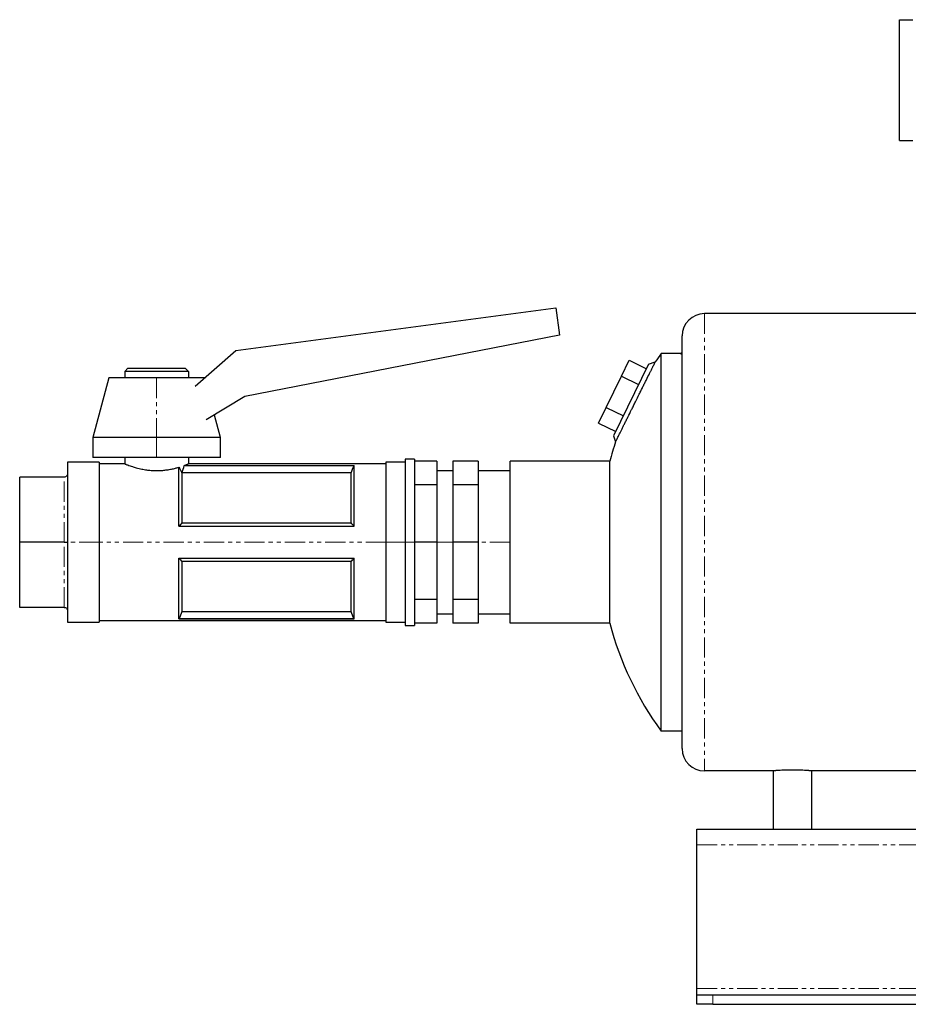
# Model space of a CAD drawing. Header units: millimetres. Extents: x 15 to 1416, y 13 to 816.
# Tile 1 of 3: x 15 to 294, y 13 to 322. Entities that reach past the tile are written whole.
import ezdxf

# ---------------------------------------------------------------- set-up
doc = ezdxf.new("R2010")
doc.units = ezdxf.units.MM
doc.linetypes.add('PHANTOM', pattern=[12.7, 6.35, -1.27, 1.27, -1.27, 1.27, -1.27])

msp = doc.modelspace()

# ---------------------------------------------------------------- linework, layer by layer
at = {"color": 7, "linetype": 'Continuous', "lineweight": 25}
for p, q in [((291.01, 321.78), (295.25, 321.78)), ((291.01, 283.84), (291.01, 321.78)), ((291.01, 283.84), (295.25, 283.84)), ((82.62, 218), (183.08, 231.33)), ((183.08, 231.33), (184.22, 222.75)), ((414.53, 229.56), (229.78, 229.56)), ((184.22, 222.75), (85.43, 203.55)), ((222.78, 93.06), (222.78, 222.56)), ((69.89, 206.77), (82.62, 218)), ((216.22, 98.56), (216.22, 217.06)), ((222.12, 217.06), (216.22, 217.06)), ((222.78, 217.29), (222.12, 217.06)), ((212.2, 213.65), (201.24, 191.18)), ((203.73, 209.97), (206.13, 214.9)), ((206.13, 214.9), (211.53, 212.27)), ((212.2, 213.65), (214.32, 214.38)), ((48.78, 212.41), (47.78, 211.41)), ((47.78, 211.41), (47.78, 209.41)), ((67.78, 211.41), (47.78, 211.41)), ((48.78, 212.41), (66.78, 212.41)), ((66.78, 212.41), (67.78, 211.41)), ((67.78, 211.41), (67.78, 209.41)), ((42.78, 209.41), (37.78, 190.66)), ((57.78, 209.41), (42.78, 209.41)), ((72.78, 209.41), (57.78, 209.41)), ((72.78, 209.41), (72.78, 209.41)), ((198.92, 200.11), (203.73, 209.97)), ((203.73, 209.97), (209.12, 207.34)), ((85.43, 203.55), (73.38, 196.18)), ((196.52, 195.18), (198.92, 200.11)), ((198.92, 200.11), (204.31, 197.48)), ((77.78, 190.66), (75.9, 197.72)), ((196.52, 195.18), (201.91, 192.55)), ((37.78, 190.66), (37.78, 184.41)), ((57.78, 190.66), (37.78, 190.66)), ((77.78, 190.66), (57.78, 190.66)), ((77.78, 184.41), (77.78, 190.66)), ((201.24, 191.18), (201.88, 189.33)), ((39.78, 182.91), (29.78, 182.91)), ((29.78, 182.91), (29.78, 157.81)), ((57.78, 184.41), (37.78, 184.41)), ((39.78, 182.91), (39.78, 157.81)), ((47.78, 182.41), (39.78, 182.41)), ((47.78, 184.41), (47.78, 182.41)), ((77.78, 184.41), (57.78, 184.41)), ((67.78, 184.41), (67.78, 182.41)), ((129.78, 182.41), (67.78, 182.41)), ((135.78, 182.91), (129.78, 182.91)), ((129.78, 182.91), (129.78, 157.81)), ((138.78, 183.91), (135.78, 183.91)), ((135.78, 183.91), (135.78, 157.81)), ((138.78, 183.91), (138.78, 157.81)), ((145.78, 183.25), (138.78, 183.25)), ((145.78, 183.25), (145.78, 175.8)), ((158.78, 183.25), (150.78, 183.25)), ((150.78, 183.25), (150.78, 175.8)), ((158.78, 183.25), (158.78, 175.8)), ((200.06, 183.21), (168.78, 183.21)), ((168.78, 132.41), (168.78, 183.21)), ((200.06, 132.41), (200.06, 183.21)), ((64.78, 162.81), (64.78, 181.35)), ((65.71, 179.58), (65.71, 163.87)), ((118.85, 179.59), (65.74, 179.59)), ((66.44, 181.9), (119.78, 181.9)), ((66.44, 181.9), (66.44, 181.85)), ((66.44, 181.85), (119.76, 181.85)), ((118.85, 163.87), (118.85, 179.59)), ((119.78, 162.81), (119.78, 181.9)), ((150.78, 180.24), (145.78, 180.24)), ((168.78, 180.24), (158.78, 180.24)), ((14.78, 157.81), (14.78, 178.26)), ((28.78, 178.26), (14.78, 178.26)), ((145.78, 175.8), (138.78, 175.8)), ((145.78, 175.8), (145.78, 157.81)), ((158.78, 175.8), (150.78, 175.8)), ((150.78, 175.8), (150.78, 157.81)), ((158.78, 175.8), (158.78, 157.81)), ((65.71, 163.87), (118.85, 163.87)), ((64.78, 162.81), (119.78, 162.81)), ((28.78, 157.81), (14.78, 157.81)), ((14.78, 137.36), (14.78, 157.81)), ((29.78, 157.81), (29.78, 132.71)), ((39.78, 157.81), (39.78, 132.71)), ((129.78, 157.81), (129.78, 132.71)), ((135.78, 157.81), (135.78, 131.71)), ((138.78, 157.81), (138.78, 131.71)), ((145.78, 157.81), (138.78, 157.81)), ((145.78, 157.81), (145.78, 139.83)), ((158.78, 157.81), (150.78, 157.81)), ((150.78, 157.81), (150.78, 139.83)), ((158.78, 157.81), (158.78, 139.83)), ((64.78, 152.81), (119.78, 152.81)), ((64.78, 133.73), (64.78, 152.81)), ((65.71, 151.76), (65.71, 136.04)), ((118.85, 151.76), (65.71, 151.76)), ((118.85, 136.04), (118.85, 151.76)), ((119.78, 133.73), (119.78, 152.81)), ((145.78, 139.83), (138.78, 139.83)), ((145.78, 139.83), (145.78, 132.38)), ((158.78, 139.83), (150.78, 139.83)), ((150.78, 139.83), (150.78, 132.38)), ((158.78, 139.83), (158.78, 132.38)), ((28.78, 137.36), (14.78, 137.36)), ((65.71, 136.04), (118.85, 136.04)), ((39.78, 133.21), (129.78, 133.21)), ((64.78, 133.73), (119.78, 133.73)), ((119.76, 133.77), (64.8, 133.77)), ((145.78, 135.39), (150.78, 135.39)), ((158.78, 135.39), (168.78, 135.39)), ((29.78, 132.71), (39.78, 132.71)), ((129.78, 132.71), (135.78, 132.71)), ((135.78, 131.71), (138.78, 131.71)), ((145.78, 132.38), (138.78, 132.38)), ((158.78, 132.38), (150.78, 132.38)), ((200.06, 132.41), (168.78, 132.41)), ((222.78, 98.56), (216.22, 98.56)), ((251.38, 86.06), (229.78, 86.06)), ((251.38, 86.06), (251.38, 67.81)), ((468.38, 86.06), (263.38, 86.06)), ((263.38, 86.06), (263.38, 67.81)), ((227.38, 67.81), (847.38, 67.81)), ((227.38, 62.81), (227.38, 67.81)), ((227.38, 17.81), (227.38, 62.81)), ((227.38, 15.81), (227.38, 17.81)), ((227.38, 12.81), (227.38, 15.81)), ((227.38, 15.81), (232.38, 15.81)), ((232.38, 15.81), (842.38, 15.81)), ((232.38, 12.81), (227.38, 12.81)), ((232.38, 12.81), (842.38, 12.81))]:
    msp.add_line(p, q, dxfattribs=at)
at = {"color": 8, "linetype": 'PHANTOM', "lineweight": 18}
for p, q in [((229.78, 229.56), (229.78, 86.06)), ((57.78, 209.41), (57.78, 190.66)), ((57.78, 190.66), (57.78, 184.41)), ((28.78, 157.81), (28.78, 178.26)), ((28.78, 137.36), (28.78, 157.81)), ((39.78, 157.81), (29.78, 157.81)), ((129.78, 157.81), (39.78, 157.81)), ((135.78, 157.81), (129.78, 157.81)), ((138.78, 157.81), (135.78, 157.81)), ((150.78, 157.81), (145.78, 157.81)), ((168.78, 157.81), (158.78, 157.81)), ((227.38, 62.81), (847.38, 62.81)), ((227.38, 17.81), (847.38, 17.81)), ((232.38, 15.81), (232.38, 12.81))]:
    msp.add_line(p, q, dxfattribs=at)
at = {"color": 7, "linetype": 'Continuous', "lineweight": 25, "flags": 128}
for points in [[(119.76, 181.85), (119.77, 181.88), (119.78, 181.9)], [(64.8, 133.77), (64.79, 133.75), (64.78, 133.73)], [(119.78, 133.73), (119.77, 133.75), (119.76, 133.77)]]:
    msp.add_lwpolyline(points, dxfattribs=at)
at = {"color": 7, "linetype": 'Continuous', "lineweight": 25}
for centre, radius, start, end in [((229.78, 222.56), 7, 90, 180), ((296.78, 157.81), 100, 143.6654, 145.5528), ((296.78, 157.81), 100, 161.632, 165.2857), ((296.78, 157.81), 100, 194.7143, 216.3346), ((229.78, 93.06), 7, 180, 270)]:
    msp.add_arc(centre, radius, start, end, dxfattribs=at)
for points, knots in [([(222.12, 217.06), (222.12, 217.06), (222.18, 217.05), (222.4, 216.98), (222.57, 216.93), (222.78, 216.87)], [0, 0, 0, 0, 0.5, 0.5, 1, 1, 1, 1]), ([(201.88, 189.33), (201.88, 189.33), (201.92, 189.4), (202.03, 189.65), (202.08, 189.75), (202.2, 189.98), (202.27, 190.12), (202.43, 190.43), (202.51, 190.61), (202.7, 190.99), (202.81, 191.21), (203.15, 191.89), (203.41, 192.41), (203.84, 193.29), (204, 193.6), (204.31, 194.23), (204.47, 194.56), (204.81, 195.24), (204.99, 195.59), (205.35, 196.32), (205.53, 196.69), (206.1, 197.83), (206.49, 198.61), (207.09, 199.82), (207.29, 200.23), (207.7, 201.05), (207.9, 201.46), (208.51, 202.68), (208.91, 203.49), (209.51, 204.71), (209.71, 205.11), (210.1, 205.89), (210.29, 206.27), (210.67, 207.03), (210.85, 207.4), (211.21, 208.12), (211.39, 208.48), (211.89, 209.5), (212.21, 210.13), (212.64, 211), (212.78, 211.27), (213.04, 211.8), (213.16, 212.04), (213.5, 212.73), (213.69, 213.11), (213.92, 213.58), (213.99, 213.72), (214.11, 213.96), (214.16, 214.06), (214.28, 214.3), (214.32, 214.38), (214.32, 214.38)], [0, 0, 0, 0, 0.0625, 0.0625, 0.09375, 0.09375, 0.125, 0.125, 0.15625, 0.15625, 0.1875, 0.1875, 0.25, 0.25, 0.28125, 0.28125, 0.3125, 0.3125, 0.34375, 0.34375, 0.375, 0.375, 0.4375, 0.4375, 0.46875, 0.46875, 0.5, 0.5, 0.5625, 0.5625, 0.59375, 0.59375, 0.625, 0.625, 0.65625, 0.65625, 0.6875, 0.6875, 0.75, 0.75, 0.78125, 0.78125, 0.8125, 0.8125, 0.875, 0.875, 0.90625, 0.90625, 0.9375, 0.9375, 1, 1, 1, 1]), ([(47.78, 182.41), (47.78, 182.41), (47.78, 182.41), (47.8, 182.41), (47.82, 182.4), (47.85, 182.39), (47.89, 182.37), (47.93, 182.35), (47.99, 182.33), (48.06, 182.3), (48.13, 182.27), (48.31, 182.2), (48.7, 182.05), (49.37, 181.81), (50.26, 181.51), (51.21, 181.22), (52.22, 180.96), (53.06, 180.78), (54.07, 180.59), (55.28, 180.41), (56.73, 180.3), (58.2, 180.28), (59.66, 180.35), (61.09, 180.52), (62.2, 180.71), (63.06, 180.9), (63.62, 181.03), (64.21, 181.19), (64.57, 181.29), (64.78, 181.35)], [0, 0, 0, 0, 0.01217, 0.024408, 0.036716, 0.049095, 0.061547, 0.074075, 0.086678, 0.09936, 0.11212, 0.124962, 0.183966, 0.24995, 0.299416, 0.374924, 0.420923, 0.462575, 0.499893, 0.564469, 0.624805, 0.686932, 0.749738, 0.809281, 0.874814, 0.904198, 0.937216, 0.96227, 1, 1, 1, 1]), ([(66.44, 181.9), (66.49, 181.92), (66.59, 181.95), (66.73, 182.01), (66.86, 182.05), (66.98, 182.1), (67.09, 182.14), (67.19, 182.18), (67.28, 182.21), (67.36, 182.25), (67.46, 182.29), (67.57, 182.33), (67.66, 182.37), (67.73, 182.39), (67.77, 182.41), (67.78, 182.41), (67.78, 182.41)], [0, 0, 0, 0, 0.059549, 0.118069, 0.175562, 0.232033, 0.287484, 0.34192, 0.395344, 0.447762, 0.499177, 0.601268, 0.702355, 0.802477, 0.901678, 1, 1, 1, 1]), ([(29.78, 179.26), (29.78, 179.15), (29.76, 179.02), (29.66, 178.77), (29.59, 178.65), (29.39, 178.46), (29.27, 178.38), (29.03, 178.29), (28.9, 178.26), (28.78, 178.26)], [0, 0, 0, 0, 0.25, 0.25, 0.5, 0.5, 0.75, 0.75, 1, 1, 1, 1]), ([(28.78, 157.81), (28.9, 157.81), (29.03, 157.81), (29.27, 157.81), (29.39, 157.81), (29.59, 157.81), (29.66, 157.81), (29.76, 157.81), (29.78, 157.81), (29.78, 157.81)], [0, 0, 0, 0, 0.25, 0.25, 0.5, 0.5, 0.75, 0.75, 1, 1, 1, 1]), ([(28.78, 137.36), (28.9, 137.36), (29.03, 137.34), (29.27, 137.24), (29.39, 137.17), (29.59, 136.97), (29.66, 136.85), (29.76, 136.61), (29.78, 136.48), (29.78, 136.36)], [0, 0, 0, 0, 0.25, 0.25, 0.5, 0.5, 0.75, 0.75, 1, 1, 1, 1]), ([(263.38, 86.06), (263.38, 86.06), (263.34, 86.07), (263.23, 86.08), (263.18, 86.08), (263.07, 86.09), (262.93, 86.1), (262.77, 86.11), (262.58, 86.13), (262.48, 86.13), (262.15, 86.16), (261.9, 86.17), (261.35, 86.21), (261.04, 86.22), (260.39, 86.25), (260.05, 86.27), (259.5, 86.28), (259.31, 86.29), (258.94, 86.3), (258.75, 86.3), (258.17, 86.31), (257.78, 86.32), (256.99, 86.32), (256.6, 86.31), (256.02, 86.3), (255.83, 86.3), (255.46, 86.29), (255.27, 86.28), (254.72, 86.27), (254.38, 86.25), (253.73, 86.22), (253.42, 86.21), (252.86, 86.17), (252.62, 86.16), (252.29, 86.13), (252.18, 86.13), (252, 86.11), (251.92, 86.11), (251.69, 86.09), (251.58, 86.08), (251.42, 86.07), (251.38, 86.06), (251.38, 86.06)], [0, 0, 0, 0, 0.0625, 0.0625, 0.09375, 0.09375, 0.125, 0.15625, 0.15625, 0.1875, 0.1875, 0.25, 0.25, 0.3125, 0.3125, 0.375, 0.375, 0.40625, 0.40625, 0.4375, 0.4375, 0.5, 0.5, 0.5625, 0.5625, 0.59375, 0.59375, 0.625, 0.625, 0.6875, 0.6875, 0.75, 0.75, 0.8125, 0.8125, 0.84375, 0.84375, 0.875, 0.875, 0.9375, 0.9375, 1, 1, 1, 1])]:
    msp.add_open_spline(points, degree=3, knots=knots, dxfattribs=at)
for points in [[(64.78, 181.35), (65.12, 180.7), (65.43, 180.11), (65.71, 179.58)], [(65.74, 179.59), (65.73, 179.58), (65.72, 179.58), (65.71, 179.58)], [(65.74, 179.59), (65.99, 180.31), (66.23, 181.07), (66.44, 181.85)], [(118.85, 179.59), (119.14, 180.35), (119.45, 181.1), (119.76, 181.85)], [(65.71, 163.87), (65.42, 163.52), (65.11, 163.17), (64.78, 162.81)], [(119.78, 162.81), (119.45, 163.17), (119.14, 163.52), (118.85, 163.87)], [(64.78, 152.81), (65.11, 152.46), (65.42, 152.11), (65.71, 151.76)], [(118.85, 151.76), (119.14, 152.11), (119.45, 152.46), (119.78, 152.81)], [(65.71, 136.04), (65.42, 135.28), (65.11, 134.53), (64.8, 133.77)], [(119.76, 133.77), (119.45, 134.53), (119.14, 135.28), (118.85, 136.04)]]:
    msp.add_open_spline(points, degree=3, dxfattribs=at)

doc.saveas('drawing.dxf')
